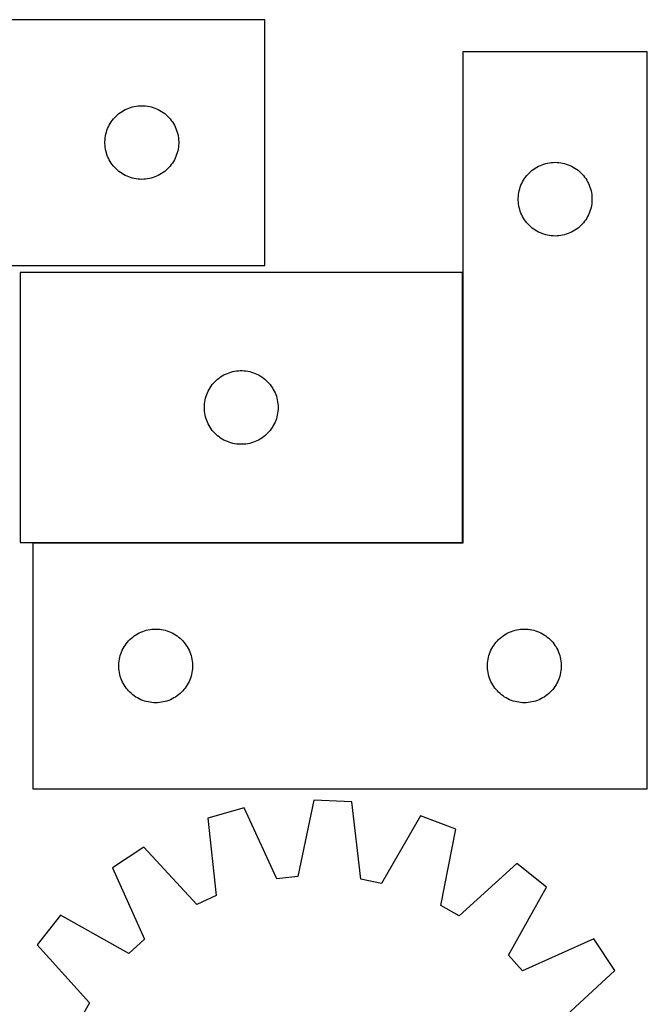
# Model space of a CAD drawing. Header units: millimetres. Extents: x 7 to 1493, y 7 to 2993.
# Tile 15 of 15: x 1232 to 1487, y 2587 to 2988. Entities that reach past the tile are written whole.
import ezdxf

# ---------------------------------------------------------------- set-up
doc = ezdxf.new("R2010")
doc.units = ezdxf.units.MM
doc.layers.add('COMMON', color=5, linetype='CONTINUOUS', true_color=0x0000ff)
doc.layers.add('CUT', color=7, linetype='CONTINUOUS', true_color=0x000000)

msp = doc.modelspace()

# ---------------------------------------------------------------- linework, layer by layer
at = {"layer": 'COMMON'}
for p, q in [((1412.250418, 2775.213492), (1412.250418, 2885.213492)), ((1237.350418, 2775.113491), (1412.150417, 2775.113491))]:
    msp.add_line(p, q, dxfattribs=at)
at = {"layer": 'CUT'}
for p, q in [((1331.707956, 2988.078912), (1081.707956, 2988.078912)), ((1331.707956, 2888.078912), (1331.707956, 2988.078912)), ((1487.350418, 2975.013491), (1412.350418, 2975.013491)), ((1412.350418, 2975.013491), (1412.350418, 2775.013491)), ((1487.350418, 2675.013491), (1487.350418, 2975.013491)), ((1272.398814, 2949.840709), (1273.01664, 2950.304337)), ((1273.01664, 2950.304337), (1273.657513, 2950.735546)), ((1273.657513, 2950.735546), (1274.319735, 2951.133191)), ((1274.319735, 2951.133191), (1275.001549, 2951.496219)), ((1275.001549, 2951.496219), (1275.701147, 2951.823666)), ((1275.701147, 2951.823666), (1276.416675, 2952.114665)), ((1276.416675, 2952.114665), (1277.146234, 2952.368443)), ((1277.146234, 2952.368443), (1277.887889, 2952.584328)), ((1277.887889, 2952.584328), (1278.639675, 2952.761748)), ((1278.639675, 2952.761748), (1279.399597, 2952.900231)), ((1279.399597, 2952.900231), (1280.165641, 2952.999411)), ((1280.165641, 2952.999411), (1280.935775, 2953.059024)), ((1280.935775, 2953.059024), (1281.707956, 2953.078912)), ((1281.707956, 2953.078912), (1282.480137, 2953.059024)), ((1282.480137, 2953.059024), (1283.250271, 2952.999411)), ((1283.250271, 2952.999411), (1284.016315, 2952.900231)), ((1284.016315, 2952.900231), (1284.776237, 2952.761748)), ((1284.776237, 2952.761748), (1285.528023, 2952.584328)), ((1285.528023, 2952.584328), (1286.269678, 2952.368443)), ((1286.269678, 2952.368443), (1286.999237, 2952.114665)), ((1286.999237, 2952.114665), (1287.714765, 2951.823666)), ((1287.714765, 2951.823666), (1288.414363, 2951.496219)), ((1288.414363, 2951.496219), (1289.096177, 2951.133191)), ((1289.096177, 2951.133191), (1289.758399, 2950.735546)), ((1289.758399, 2950.735546), (1290.399272, 2950.304337)), ((1290.399272, 2950.304337), (1291.017098, 2949.840709)), ((1268.848237, 2945.800804), (1269.262801, 2946.452568)), ((1269.262801, 2946.452568), (1269.710367, 2947.082127)), ((1269.710367, 2947.082127), (1270.189749, 2947.68781)), ((1270.189749, 2947.68781), (1270.699676, 2948.268012)), ((1270.699676, 2948.268012), (1271.238794, 2948.821195)), ((1271.238794, 2948.821195), (1271.805674, 2949.345891)), ((1271.805674, 2949.345891), (1272.398814, 2949.840709)), ((1291.017098, 2949.840709), (1291.610238, 2949.345891)), ((1291.610238, 2949.345891), (1292.177118, 2948.821195)), ((1292.177118, 2948.821195), (1292.716236, 2948.268012)), ((1292.716236, 2948.268012), (1293.226163, 2947.68781)), ((1293.226163, 2947.68781), (1293.705545, 2947.082127)), ((1293.705545, 2947.082127), (1294.153111, 2946.452568)), ((1294.153111, 2946.452568), (1294.567675, 2945.800804)), ((1267.10899, 2941.524229), (1267.305708, 2942.271197)), ((1267.305708, 2942.271197), (1267.540618, 2943.007048)), ((1267.540618, 2943.007048), (1267.813096, 2943.729831)), ((1267.813096, 2943.729831), (1268.122422, 2944.437628)), ((1268.122422, 2944.437628), (1268.467774, 2945.128564)), ((1268.467774, 2945.128564), (1268.848237, 2945.800804)), ((1294.567675, 2945.800804), (1294.948138, 2945.128564)), ((1294.948138, 2945.128564), (1295.29349, 2944.437628)), ((1295.29349, 2944.437628), (1295.602816, 2943.729831)), ((1295.602816, 2943.729831), (1295.875294, 2943.007048)), ((1295.875294, 2943.007048), (1296.110204, 2942.271197)), ((1296.110204, 2942.271197), (1296.306922, 2941.524229)), ((1266.712929, 2938.465131), (1266.752693, 2939.236544)), ((1266.712929, 2937.692694), (1266.712929, 2938.465131)), ((1266.752693, 2939.236544), (1266.832116, 2940.004888)), ((1266.832116, 2940.004888), (1266.950987, 2940.768124)), ((1266.950987, 2940.768124), (1267.10899, 2941.524229)), ((1296.306922, 2941.524229), (1296.464925, 2940.768124)), ((1296.464925, 2940.768124), (1296.583796, 2940.004888)), ((1296.583796, 2940.004888), (1296.663219, 2939.236544)), ((1296.663219, 2939.236544), (1296.702983, 2938.465131)), ((1296.702983, 2938.465131), (1296.702983, 2937.692694)), ((1266.752693, 2936.92128), (1266.712929, 2937.692694)), ((1266.832116, 2936.152937), (1266.752693, 2936.92128)), ((1266.950987, 2935.389701), (1266.832116, 2936.152937)), ((1267.10899, 2934.633596), (1266.950987, 2935.389701)), ((1267.305708, 2933.886628), (1267.10899, 2934.633596)), ((1296.306922, 2934.633596), (1296.110204, 2933.886628)), ((1296.464925, 2935.389701), (1296.306922, 2934.633596)), ((1296.583796, 2936.152937), (1296.464925, 2935.389701)), ((1296.663219, 2936.92128), (1296.583796, 2936.152937)), ((1296.702983, 2937.692694), (1296.663219, 2936.92128)), ((1267.540618, 2933.150777), (1267.305708, 2933.886628)), ((1267.813096, 2932.427994), (1267.540618, 2933.150777)), ((1268.122422, 2931.720197), (1267.813096, 2932.427994)), ((1268.467774, 2931.029261), (1268.122422, 2931.720197)), ((1268.848237, 2930.35702), (1268.467774, 2931.029261)), ((1269.262801, 2929.705257), (1268.848237, 2930.35702)), ((1294.567675, 2930.35702), (1294.153111, 2929.705257)), ((1294.948138, 2931.029261), (1294.567675, 2930.35702)), ((1295.29349, 2931.720197), (1294.948138, 2931.029261)), ((1295.602816, 2932.427994), (1295.29349, 2931.720197)), ((1295.875294, 2933.150777), (1295.602816, 2932.427994)), ((1296.110204, 2933.886628), (1295.875294, 2933.150777)), ((1448.308103, 2929.933989), (1449.078236, 2929.993602)), ((1449.078236, 2929.993602), (1449.850418, 2930.013491)), ((1449.850418, 2930.013491), (1450.622599, 2929.993602)), ((1450.622599, 2929.993602), (1451.392733, 2929.933989)), ((1269.710367, 2929.075698), (1269.262801, 2929.705257)), ((1270.189749, 2928.470015), (1269.710367, 2929.075698)), ((1270.699676, 2927.889812), (1270.189749, 2928.470015)), ((1271.238794, 2927.33663), (1270.699676, 2927.889812)), ((1271.805674, 2926.811933), (1271.238794, 2927.33663)), ((1272.398814, 2926.317115), (1271.805674, 2926.811933)), ((1273.01664, 2925.853487), (1272.398814, 2926.317115)), ((1291.017098, 2926.317115), (1290.399272, 2925.853487)), ((1291.610238, 2926.811933), (1291.017098, 2926.317115)), ((1292.177118, 2927.33663), (1291.610238, 2926.811933)), ((1292.716236, 2927.889812), (1292.177118, 2927.33663)), ((1293.226163, 2928.470015), (1292.716236, 2927.889812)), ((1293.705545, 2929.075698), (1293.226163, 2928.470015)), ((1294.153111, 2929.705257), (1293.705545, 2929.075698)), ((1439.381255, 2925.755774), (1439.948136, 2926.28047)), ((1439.948136, 2926.28047), (1440.541276, 2926.775288)), ((1440.541276, 2926.775288), (1441.159101, 2927.238916)), ((1441.159101, 2927.238916), (1441.799975, 2927.670124)), ((1441.799975, 2927.670124), (1442.462197, 2928.067769)), ((1442.462197, 2928.067769), (1443.144011, 2928.430797)), ((1443.144011, 2928.430797), (1443.843609, 2928.758244)), ((1443.843609, 2928.758244), (1444.559136, 2929.049243)), ((1444.559136, 2929.049243), (1445.288695, 2929.303021)), ((1445.288695, 2929.303021), (1446.030351, 2929.518907)), ((1446.030351, 2929.518907), (1446.782137, 2929.696326)), ((1446.782137, 2929.696326), (1447.542059, 2929.834809)), ((1447.542059, 2929.834809), (1448.308103, 2929.933989)), ((1451.392733, 2929.933989), (1452.158776, 2929.834809)), ((1452.158776, 2929.834809), (1452.918699, 2929.696326)), ((1452.918699, 2929.696326), (1453.670485, 2929.518907)), ((1453.670485, 2929.518907), (1454.41214, 2929.303021)), ((1454.41214, 2929.303021), (1455.141699, 2929.049243)), ((1455.141699, 2929.049243), (1455.857226, 2928.758244)), ((1455.857226, 2928.758244), (1456.556825, 2928.430797)), ((1456.556825, 2928.430797), (1457.238639, 2928.067769)), ((1457.238639, 2928.067769), (1457.900861, 2927.670124)), ((1457.900861, 2927.670124), (1458.541734, 2927.238916)), ((1458.541734, 2927.238916), (1459.15956, 2926.775288)), ((1459.15956, 2926.775288), (1459.7527, 2926.28047)), ((1459.7527, 2926.28047), (1460.31958, 2925.755774)), ((1273.657513, 2925.422279), (1273.01664, 2925.853487)), ((1274.319735, 2925.024634), (1273.657513, 2925.422279)), ((1275.001549, 2924.661606), (1274.319735, 2925.024634)), ((1275.701147, 2924.334159), (1275.001549, 2924.661606)), ((1276.416675, 2924.04316), (1275.701147, 2924.334159)), ((1277.146234, 2923.789382), (1276.416675, 2924.04316)), ((1277.887889, 2923.573497), (1277.146234, 2923.789382)), ((1278.639675, 2923.396077), (1277.887889, 2923.573497)), ((1279.399597, 2923.257594), (1278.639675, 2923.396077)), ((1280.165641, 2923.158414), (1279.399597, 2923.257594)), ((1280.935775, 2923.098801), (1280.165641, 2923.158414)), ((1281.707956, 2923.078912), (1280.935775, 2923.098801)), ((1282.480137, 2923.098801), (1281.707956, 2923.078912)), ((1283.250271, 2923.158414), (1282.480137, 2923.098801)), ((1284.016315, 2923.257594), (1283.250271, 2923.158414)), ((1284.776237, 2923.396077), (1284.016315, 2923.257594)), ((1285.528023, 2923.573497), (1284.776237, 2923.396077)), ((1286.269678, 2923.789382), (1285.528023, 2923.573497)), ((1286.999237, 2924.04316), (1286.269678, 2923.789382)), ((1287.714765, 2924.334159), (1286.999237, 2924.04316)), ((1288.414363, 2924.661606), (1287.714765, 2924.334159)), ((1289.096177, 2925.024634), (1288.414363, 2924.661606)), ((1289.758399, 2925.422279), (1289.096177, 2925.024634)), ((1290.399272, 2925.853487), (1289.758399, 2925.422279)), ((1436.264884, 2921.372207), (1436.610236, 2922.063142)), ((1436.610236, 2922.063142), (1436.990698, 2922.735383)), ((1436.990698, 2922.735383), (1437.405263, 2923.387147)), ((1437.405263, 2923.387147), (1437.852829, 2924.016705)), ((1437.852829, 2924.016705), (1438.332211, 2924.622388)), ((1438.332211, 2924.622388), (1438.842137, 2925.202591)), ((1438.842137, 2925.202591), (1439.381255, 2925.755774)), ((1460.31958, 2925.755774), (1460.858698, 2925.202591)), ((1460.858698, 2925.202591), (1461.368624, 2924.622388)), ((1461.368624, 2924.622388), (1461.848006, 2924.016705)), ((1461.848006, 2924.016705), (1462.295573, 2923.387147)), ((1462.295573, 2923.387147), (1462.710137, 2922.735383)), ((1462.710137, 2922.735383), (1463.0906, 2922.063142)), ((1463.0906, 2922.063142), (1463.435952, 2921.372207)), ((1435.093448, 2917.702702), (1435.251452, 2918.458807)), ((1435.251452, 2918.458807), (1435.44817, 2919.205775)), ((1435.44817, 2919.205775), (1435.683079, 2919.941626)), ((1435.683079, 2919.941626), (1435.955558, 2920.664409)), ((1435.955558, 2920.664409), (1436.264884, 2921.372207)), ((1463.435952, 2921.372207), (1463.745277, 2920.664409)), ((1463.745277, 2920.664409), (1464.017756, 2919.941626)), ((1464.017756, 2919.941626), (1464.252666, 2919.205775)), ((1464.252666, 2919.205775), (1464.449383, 2918.458807)), ((1464.449383, 2918.458807), (1464.607387, 2917.702702)), ((1434.855391, 2915.399709), (1434.895155, 2916.171123)), ((1434.855391, 2914.627272), (1434.855391, 2915.399709)), ((1434.895155, 2913.855859), (1434.855391, 2914.627272)), ((1434.895155, 2916.171123), (1434.974578, 2916.939466)), ((1434.974578, 2916.939466), (1435.093448, 2917.702702)), ((1464.607387, 2917.702702), (1464.726258, 2916.939466)), ((1464.726258, 2916.939466), (1464.805681, 2916.171123)), ((1464.805681, 2916.171123), (1464.845445, 2915.399709)), ((1464.845445, 2914.627272), (1464.805681, 2913.855859)), ((1464.845445, 2915.399709), (1464.845445, 2914.627272)), ((1434.974578, 2913.087515), (1434.895155, 2913.855859)), ((1435.093448, 2912.324279), (1434.974578, 2913.087515)), ((1435.251452, 2911.568175), (1435.093448, 2912.324279)), ((1435.44817, 2910.821206), (1435.251452, 2911.568175)), ((1435.683079, 2910.085355), (1435.44817, 2910.821206)), ((1435.955558, 2909.362572), (1435.683079, 2910.085355)), ((1464.017756, 2910.085355), (1463.745277, 2909.362572)), ((1464.252666, 2910.821206), (1464.017756, 2910.085355)), ((1464.449383, 2911.568175), (1464.252666, 2910.821206)), ((1464.607387, 2912.324279), (1464.449383, 2911.568175)), ((1464.726258, 2913.087515), (1464.607387, 2912.324279)), ((1464.805681, 2913.855859), (1464.726258, 2913.087515)), ((1436.264884, 2908.654775), (1435.955558, 2909.362572)), ((1436.610236, 2907.96384), (1436.264884, 2908.654775)), ((1436.990698, 2907.291599), (1436.610236, 2907.96384)), ((1437.405263, 2906.639835), (1436.990698, 2907.291599)), ((1437.852829, 2906.010277), (1437.405263, 2906.639835)), ((1438.332211, 2905.404593), (1437.852829, 2906.010277)), ((1461.848006, 2906.010277), (1461.368624, 2905.404593)), ((1462.295573, 2906.639835), (1461.848006, 2906.010277)), ((1462.710137, 2907.291599), (1462.295573, 2906.639835)), ((1463.0906, 2907.96384), (1462.710137, 2907.291599)), ((1463.435952, 2908.654775), (1463.0906, 2907.96384)), ((1463.745277, 2909.362572), (1463.435952, 2908.654775)), ((1438.842137, 2904.824391), (1438.332211, 2905.404593)), ((1439.381255, 2904.271208), (1438.842137, 2904.824391)), ((1439.948136, 2903.746512), (1439.381255, 2904.271208)), ((1440.541276, 2903.251694), (1439.948136, 2903.746512)), ((1441.159101, 2902.788066), (1440.541276, 2903.251694)), ((1441.799975, 2902.356857), (1441.159101, 2902.788066)), ((1442.462197, 2901.959212), (1441.799975, 2902.356857)), ((1443.144011, 2901.596185), (1442.462197, 2901.959212)), ((1457.238639, 2901.959212), (1456.556825, 2901.596185)), ((1457.900861, 2902.356857), (1457.238639, 2901.959212)), ((1458.541734, 2902.788066), (1457.900861, 2902.356857)), ((1459.15956, 2903.251694), (1458.541734, 2902.788066)), ((1459.7527, 2903.746512), (1459.15956, 2903.251694)), ((1460.31958, 2904.271208), (1459.7527, 2903.746512)), ((1460.858698, 2904.824391), (1460.31958, 2904.271208)), ((1461.368624, 2905.404593), (1460.858698, 2904.824391)), ((1443.843609, 2901.268737), (1443.144011, 2901.596185)), ((1444.559136, 2900.977738), (1443.843609, 2901.268737)), ((1445.288695, 2900.72396), (1444.559136, 2900.977738)), ((1446.030351, 2900.508075), (1445.288695, 2900.72396)), ((1446.782137, 2900.330655), (1446.030351, 2900.508075)), ((1447.542059, 2900.192172), (1446.782137, 2900.330655)), ((1448.308103, 2900.092993), (1447.542059, 2900.192172)), ((1449.078236, 2900.033379), (1448.308103, 2900.092993)), ((1449.850418, 2900.013491), (1449.078236, 2900.033379)), ((1450.622599, 2900.033379), (1449.850418, 2900.013491)), ((1451.392733, 2900.092993), (1450.622599, 2900.033379)), ((1452.158776, 2900.192172), (1451.392733, 2900.092993)), ((1452.918699, 2900.330655), (1452.158776, 2900.192172)), ((1453.670485, 2900.508075), (1452.918699, 2900.330655)), ((1454.41214, 2900.72396), (1453.670485, 2900.508075)), ((1455.141699, 2900.977738), (1454.41214, 2900.72396)), ((1455.857226, 2901.268737), (1455.141699, 2900.977738)), ((1456.556825, 2901.596185), (1455.857226, 2901.268737)), ((1156.707956, 2888.078912), (1331.707956, 2888.078912)), ((1412.150417, 2885.213492), (1232.150417, 2885.213492)), ((1232.150417, 2885.213492), (1232.150417, 2775.213492)), ((1412.150417, 2775.213492), (1412.150417, 2885.213492)), ((1312.541519, 2841.731698), (1313.147203, 2842.21108)), ((1313.147203, 2842.21108), (1313.776761, 2842.658647)), ((1313.776761, 2842.658647), (1314.428525, 2843.073211)), ((1314.428525, 2843.073211), (1315.100766, 2843.453674)), ((1315.100766, 2843.453674), (1315.791701, 2843.799026)), ((1315.791701, 2843.799026), (1316.499498, 2844.108351)), ((1316.499498, 2844.108351), (1317.222281, 2844.38083)), ((1317.222281, 2844.38083), (1317.958132, 2844.61574)), ((1317.958132, 2844.61574), (1318.705101, 2844.812457)), ((1318.705101, 2844.812457), (1319.461205, 2844.970461)), ((1319.461205, 2844.970461), (1320.224441, 2845.089332)), ((1320.224441, 2845.089332), (1320.992785, 2845.168755)), ((1320.992785, 2845.168755), (1321.764198, 2845.208519)), ((1321.764198, 2845.208519), (1322.536635, 2845.208519)), ((1322.536635, 2845.208519), (1323.308049, 2845.168755)), ((1323.308049, 2845.168755), (1324.076392, 2845.089332)), ((1324.076392, 2845.089332), (1324.839628, 2844.970461)), ((1324.839628, 2844.970461), (1325.595733, 2844.812457)), ((1325.595733, 2844.812457), (1326.342701, 2844.61574)), ((1326.342701, 2844.61574), (1327.078552, 2844.38083)), ((1327.078552, 2844.38083), (1327.801335, 2844.108351)), ((1327.801335, 2844.108351), (1328.509133, 2843.799026)), ((1328.509133, 2843.799026), (1329.200068, 2843.453674)), ((1329.200068, 2843.453674), (1329.872309, 2843.073211)), ((1329.872309, 2843.073211), (1330.524073, 2842.658647)), ((1330.524073, 2842.658647), (1331.153631, 2842.21108)), ((1331.153631, 2842.21108), (1331.759314, 2841.731698)), ((1309.096138, 2837.601713), (1309.493783, 2838.263935)), ((1309.493783, 2838.263935), (1309.924992, 2838.904808)), ((1309.924992, 2838.904808), (1310.38862, 2839.522634)), ((1310.38862, 2839.522634), (1310.883438, 2840.115774)), ((1310.883438, 2840.115774), (1311.408134, 2840.682654)), ((1311.408134, 2840.682654), (1311.961317, 2841.221772)), ((1311.961317, 2841.221772), (1312.541519, 2841.731698)), ((1331.759314, 2841.731698), (1332.339517, 2841.221772)), ((1332.339517, 2841.221772), (1332.8927, 2840.682654)), ((1332.8927, 2840.682654), (1333.417396, 2840.115774)), ((1333.417396, 2840.115774), (1333.912214, 2839.522634)), ((1333.912214, 2839.522634), (1334.375842, 2838.904808)), ((1334.375842, 2838.904808), (1334.80705, 2838.263935)), ((1334.80705, 2838.263935), (1335.204695, 2837.601713)), ((1307.467581, 2833.281773), (1307.645001, 2834.033559)), ((1307.645001, 2834.033559), (1307.860886, 2834.775214)), ((1307.860886, 2834.775214), (1308.114664, 2835.504773)), ((1308.114664, 2835.504773), (1308.405663, 2836.2203)), ((1308.405663, 2836.2203), (1308.733111, 2836.919899)), ((1308.733111, 2836.919899), (1309.096138, 2837.601713)), ((1335.204695, 2837.601713), (1335.567723, 2836.919899)), ((1335.567723, 2836.919899), (1335.89517, 2836.2203)), ((1335.89517, 2836.2203), (1336.186169, 2835.504773)), ((1336.186169, 2835.504773), (1336.439947, 2834.775214)), ((1336.439947, 2834.775214), (1336.655833, 2834.033559)), ((1336.655833, 2834.033559), (1336.833252, 2833.281773)), ((1307.150417, 2830.213492), (1307.170305, 2830.985673)), ((1307.170305, 2829.44131), (1307.150417, 2830.213492)), ((1307.170305, 2830.985673), (1307.229919, 2831.755807)), ((1307.229919, 2831.755807), (1307.329098, 2832.52185)), ((1307.329098, 2832.52185), (1307.467581, 2833.281773)), ((1336.833252, 2833.281773), (1336.971735, 2832.52185)), ((1336.971735, 2832.52185), (1337.070915, 2831.755807)), ((1337.070915, 2831.755807), (1337.130528, 2830.985673)), ((1337.130528, 2830.985673), (1337.150417, 2830.213492)), ((1337.150417, 2830.213492), (1337.130528, 2829.44131)), ((1307.229919, 2828.671177), (1307.170305, 2829.44131)), ((1307.329098, 2827.905133), (1307.229919, 2828.671177)), ((1307.467581, 2827.145211), (1307.329098, 2827.905133)), ((1307.645001, 2826.393425), (1307.467581, 2827.145211)), ((1307.860886, 2825.651769), (1307.645001, 2826.393425)), ((1336.655833, 2826.393425), (1336.439947, 2825.651769)), ((1336.833252, 2827.145211), (1336.655833, 2826.393425)), ((1336.971735, 2827.905133), (1336.833252, 2827.145211)), ((1337.070915, 2828.671177), (1336.971735, 2827.905133)), ((1337.130528, 2829.44131), (1337.070915, 2828.671177)), ((1308.114664, 2824.92221), (1307.860886, 2825.651769)), ((1308.405663, 2824.206683), (1308.114664, 2824.92221)), ((1308.733111, 2823.507085), (1308.405663, 2824.206683)), ((1309.096138, 2822.825271), (1308.733111, 2823.507085)), ((1309.493783, 2822.163049), (1309.096138, 2822.825271)), ((1309.924992, 2821.522175), (1309.493783, 2822.163049)), ((1334.80705, 2822.163049), (1334.375842, 2821.522175)), ((1335.204695, 2822.825271), (1334.80705, 2822.163049)), ((1335.567723, 2823.507085), (1335.204695, 2822.825271)), ((1335.89517, 2824.206683), (1335.567723, 2823.507085)), ((1336.186169, 2824.92221), (1335.89517, 2824.206683)), ((1336.439947, 2825.651769), (1336.186169, 2824.92221)), ((1310.38862, 2820.90435), (1309.924992, 2821.522175)), ((1310.883438, 2820.31121), (1310.38862, 2820.90435)), ((1311.408134, 2819.744329), (1310.883438, 2820.31121)), ((1311.961317, 2819.205211), (1311.408134, 2819.744329)), ((1312.541519, 2818.695285), (1311.961317, 2819.205211)), ((1313.147203, 2818.215903), (1312.541519, 2818.695285)), ((1313.776761, 2817.768337), (1313.147203, 2818.215903)), ((1314.428525, 2817.353772), (1313.776761, 2817.768337)), ((1330.524073, 2817.768337), (1329.872309, 2817.353772)), ((1331.153631, 2818.215903), (1330.524073, 2817.768337)), ((1331.759314, 2818.695285), (1331.153631, 2818.215903)), ((1332.339517, 2819.205211), (1331.759314, 2818.695285)), ((1332.8927, 2819.744329), (1332.339517, 2819.205211)), ((1333.417396, 2820.31121), (1332.8927, 2819.744329)), ((1333.912214, 2820.90435), (1333.417396, 2820.31121)), ((1334.375842, 2821.522175), (1333.912214, 2820.90435)), ((1315.100766, 2816.97331), (1314.428525, 2817.353772)), ((1315.791701, 2816.627958), (1315.100766, 2816.97331)), ((1316.499498, 2816.318632), (1315.791701, 2816.627958)), ((1317.222281, 2816.046153), (1316.499498, 2816.318632)), ((1317.958132, 2815.811244), (1317.222281, 2816.046153)), ((1318.705101, 2815.614526), (1317.958132, 2815.811244)), ((1319.461205, 2815.456522), (1318.705101, 2815.614526)), ((1320.224441, 2815.337652), (1319.461205, 2815.456522)), ((1320.992785, 2815.258229), (1320.224441, 2815.337652)), ((1321.764198, 2815.218465), (1320.992785, 2815.258229)), ((1322.536635, 2815.218465), (1321.764198, 2815.218465)), ((1323.308049, 2815.258229), (1322.536635, 2815.218465)), ((1324.076392, 2815.337652), (1323.308049, 2815.258229)), ((1324.839628, 2815.456522), (1324.076392, 2815.337652)), ((1325.595733, 2815.614526), (1324.839628, 2815.456522)), ((1326.342701, 2815.811244), (1325.595733, 2815.614526)), ((1327.078552, 2816.046153), (1326.342701, 2815.811244)), ((1327.801335, 2816.318632), (1327.078552, 2816.046153)), ((1328.509133, 2816.627958), (1327.801335, 2816.318632)), ((1329.200068, 2816.97331), (1328.509133, 2816.627958)), ((1329.872309, 2817.353772), (1329.200068, 2816.97331)), ((1232.150417, 2775.213492), (1412.150417, 2775.213492)), ((1412.350418, 2775.013491), (1237.350418, 2775.013491)), ((1237.350418, 2775.013491), (1237.350418, 2675.013491)), ((1278.659101, 2737.238916), (1279.299975, 2737.670124)), ((1279.299975, 2737.670124), (1279.962197, 2738.067769)), ((1279.962197, 2738.067769), (1280.644011, 2738.430797)), ((1280.644011, 2738.430797), (1281.343609, 2738.758244)), ((1281.343609, 2738.758244), (1282.059136, 2739.049243)), ((1282.059136, 2739.049243), (1282.788695, 2739.303021)), ((1282.788695, 2739.303021), (1283.530351, 2739.518907)), ((1283.530351, 2739.518907), (1284.282137, 2739.696326)), ((1284.282137, 2739.696326), (1285.042059, 2739.834809)), ((1285.042059, 2739.834809), (1285.808103, 2739.933989)), ((1285.808103, 2739.933989), (1286.578236, 2739.993602)), ((1286.578236, 2739.993602), (1287.350418, 2740.013491)), ((1287.350418, 2740.013491), (1288.122599, 2739.993602)), ((1288.122599, 2739.993602), (1288.892733, 2739.933989)), ((1288.892733, 2739.933989), (1289.658776, 2739.834809)), ((1289.658776, 2739.834809), (1290.418699, 2739.696326)), ((1290.418699, 2739.696326), (1291.170485, 2739.518907)), ((1291.170485, 2739.518907), (1291.91214, 2739.303021)), ((1291.91214, 2739.303021), (1292.641699, 2739.049243)), ((1292.641699, 2739.049243), (1293.357226, 2738.758244)), ((1293.357226, 2738.758244), (1294.056825, 2738.430797)), ((1294.056825, 2738.430797), (1294.738639, 2738.067769)), ((1294.738639, 2738.067769), (1295.400861, 2737.670124)), ((1295.400861, 2737.670124), (1296.041734, 2737.238916)), ((1428.659101, 2737.238916), (1429.299975, 2737.670124)), ((1429.299975, 2737.670124), (1429.962197, 2738.067769)), ((1429.962197, 2738.067769), (1430.644011, 2738.430797)), ((1430.644011, 2738.430797), (1431.343609, 2738.758244)), ((1431.343609, 2738.758244), (1432.059136, 2739.049243)), ((1432.059136, 2739.049243), (1432.788695, 2739.303021)), ((1432.788695, 2739.303021), (1433.530351, 2739.518907)), ((1433.530351, 2739.518907), (1434.282137, 2739.696326)), ((1434.282137, 2739.696326), (1435.042059, 2739.834809)), ((1435.042059, 2739.834809), (1435.808103, 2739.933989)), ((1435.808103, 2739.933989), (1436.578236, 2739.993602)), ((1436.578236, 2739.993602), (1437.350418, 2740.013491)), ((1437.350418, 2740.013491), (1438.122599, 2739.993602)), ((1438.122599, 2739.993602), (1438.892733, 2739.933989)), ((1438.892733, 2739.933989), (1439.658776, 2739.834809)), ((1439.658776, 2739.834809), (1440.418699, 2739.696326)), ((1440.418699, 2739.696326), (1441.170485, 2739.518907)), ((1441.170485, 2739.518907), (1441.91214, 2739.303021)), ((1441.91214, 2739.303021), (1442.641699, 2739.049243)), ((1442.641699, 2739.049243), (1443.357226, 2738.758244)), ((1443.357226, 2738.758244), (1444.056825, 2738.430797)), ((1444.056825, 2738.430797), (1444.738639, 2738.067769)), ((1444.738639, 2738.067769), (1445.400861, 2737.670124)), ((1445.400861, 2737.670124), (1446.041734, 2737.238916)), ((1274.905263, 2733.387147), (1275.352829, 2734.016705)), ((1275.352829, 2734.016705), (1275.832211, 2734.622388)), ((1275.832211, 2734.622388), (1276.342137, 2735.202591)), ((1276.342137, 2735.202591), (1276.881255, 2735.755774)), ((1276.881255, 2735.755774), (1277.448136, 2736.28047)), ((1277.448136, 2736.28047), (1278.041276, 2736.775288)), ((1278.041276, 2736.775288), (1278.659101, 2737.238916)), ((1296.041734, 2737.238916), (1296.65956, 2736.775288)), ((1296.65956, 2736.775288), (1297.2527, 2736.28047)), ((1297.2527, 2736.28047), (1297.81958, 2735.755774)), ((1297.81958, 2735.755774), (1298.358698, 2735.202591)), ((1298.358698, 2735.202591), (1298.868624, 2734.622388)), ((1298.868624, 2734.622388), (1299.348006, 2734.016705)), ((1299.348006, 2734.016705), (1299.795573, 2733.387147)), ((1424.905263, 2733.387147), (1425.352829, 2734.016705)), ((1425.352829, 2734.016705), (1425.832211, 2734.622388)), ((1425.832211, 2734.622388), (1426.342137, 2735.202591)), ((1426.342137, 2735.202591), (1426.881255, 2735.755774)), ((1426.881255, 2735.755774), (1427.448136, 2736.28047)), ((1427.448136, 2736.28047), (1428.041276, 2736.775288)), ((1428.041276, 2736.775288), (1428.659101, 2737.238916)), ((1446.041734, 2737.238916), (1446.65956, 2736.775288)), ((1446.65956, 2736.775288), (1447.2527, 2736.28047)), ((1447.2527, 2736.28047), (1447.81958, 2735.755774)), ((1447.81958, 2735.755774), (1448.358698, 2735.202591)), ((1448.358698, 2735.202591), (1448.868624, 2734.622388)), ((1448.868624, 2734.622388), (1449.348006, 2734.016705)), ((1449.348006, 2734.016705), (1449.795573, 2733.387147)), ((1272.94817, 2729.205775), (1273.183079, 2729.941626)), ((1273.183079, 2729.941626), (1273.455558, 2730.664409)), ((1273.455558, 2730.664409), (1273.764884, 2731.372207)), ((1273.764884, 2731.372207), (1274.110236, 2732.063142)), ((1274.110236, 2732.063142), (1274.490698, 2732.735383)), ((1274.490698, 2732.735383), (1274.905263, 2733.387147)), ((1299.795573, 2733.387147), (1300.210137, 2732.735383)), ((1300.210137, 2732.735383), (1300.5906, 2732.063142)), ((1300.5906, 2732.063142), (1300.935952, 2731.372207)), ((1300.935952, 2731.372207), (1301.245277, 2730.664409)), ((1301.245277, 2730.664409), (1301.517756, 2729.941626)), ((1301.517756, 2729.941626), (1301.752666, 2729.205775)), ((1422.94817, 2729.205775), (1423.183079, 2729.941626)), ((1423.183079, 2729.941626), (1423.455558, 2730.664409)), ((1423.455558, 2730.664409), (1423.764884, 2731.372207)), ((1423.764884, 2731.372207), (1424.110236, 2732.063142)), ((1424.110236, 2732.063142), (1424.490698, 2732.735383)), ((1424.490698, 2732.735383), (1424.905263, 2733.387147)), ((1449.795573, 2733.387147), (1450.210137, 2732.735383)), ((1450.210137, 2732.735383), (1450.5906, 2732.063142)), ((1450.5906, 2732.063142), (1450.935952, 2731.372207)), ((1450.935952, 2731.372207), (1451.245277, 2730.664409)), ((1451.245277, 2730.664409), (1451.517756, 2729.941626)), ((1451.517756, 2729.941626), (1451.752666, 2729.205775)), ((1272.355391, 2725.399709), (1272.395155, 2726.171123)), ((1272.395155, 2726.171123), (1272.474578, 2726.939466)), ((1272.474578, 2726.939466), (1272.593448, 2727.702702)), ((1272.593448, 2727.702702), (1272.751452, 2728.458807)), ((1272.751452, 2728.458807), (1272.94817, 2729.205775)), ((1301.752666, 2729.205775), (1301.949383, 2728.458807)), ((1301.949383, 2728.458807), (1302.107387, 2727.702702)), ((1302.107387, 2727.702702), (1302.226258, 2726.939466)), ((1302.226258, 2726.939466), (1302.305681, 2726.171123)), ((1302.305681, 2726.171123), (1302.345445, 2725.399709)), ((1422.355391, 2725.399709), (1422.395155, 2726.171123)), ((1422.395155, 2726.171123), (1422.474578, 2726.939466)), ((1422.474578, 2726.939466), (1422.593448, 2727.702702)), ((1422.593448, 2727.702702), (1422.751452, 2728.458807)), ((1422.751452, 2728.458807), (1422.94817, 2729.205775)), ((1451.752666, 2729.205775), (1451.949383, 2728.458807)), ((1451.949383, 2728.458807), (1452.107387, 2727.702702)), ((1452.107387, 2727.702702), (1452.226258, 2726.939466)), ((1452.226258, 2726.939466), (1452.305681, 2726.171123)), ((1452.305681, 2726.171123), (1452.345445, 2725.399709)), ((1272.355391, 2724.627272), (1272.355391, 2725.399709)), ((1272.395155, 2723.855859), (1272.355391, 2724.627272)), ((1272.474578, 2723.087515), (1272.395155, 2723.855859)), ((1272.593448, 2722.324279), (1272.474578, 2723.087515)), ((1272.751452, 2721.568175), (1272.593448, 2722.324279)), ((1272.94817, 2720.821206), (1272.751452, 2721.568175)), ((1301.949383, 2721.568175), (1301.752666, 2720.821206)), ((1302.107387, 2722.324279), (1301.949383, 2721.568175)), ((1302.226258, 2723.087515), (1302.107387, 2722.324279)), ((1302.305681, 2723.855859), (1302.226258, 2723.087515)), ((1302.345445, 2724.627272), (1302.305681, 2723.855859)), ((1302.345445, 2725.399709), (1302.345445, 2724.627272)), ((1422.355391, 2724.627272), (1422.355391, 2725.399709)), ((1422.395155, 2723.855859), (1422.355391, 2724.627272)), ((1422.474578, 2723.087515), (1422.395155, 2723.855859)), ((1422.593448, 2722.324279), (1422.474578, 2723.087515)), ((1422.751452, 2721.568175), (1422.593448, 2722.324279)), ((1422.94817, 2720.821206), (1422.751452, 2721.568175)), ((1451.949383, 2721.568175), (1451.752666, 2720.821206)), ((1452.107387, 2722.324279), (1451.949383, 2721.568175)), ((1452.226258, 2723.087515), (1452.107387, 2722.324279)), ((1452.305681, 2723.855859), (1452.226258, 2723.087515)), ((1452.345445, 2724.627272), (1452.305681, 2723.855859)), ((1452.345445, 2725.399709), (1452.345445, 2724.627272)), ((1273.183079, 2720.085355), (1272.94817, 2720.821206)), ((1273.455558, 2719.362572), (1273.183079, 2720.085355)), ((1273.764884, 2718.654775), (1273.455558, 2719.362572)), ((1274.110236, 2717.96384), (1273.764884, 2718.654775)), ((1274.490698, 2717.291599), (1274.110236, 2717.96384)), ((1300.5906, 2717.96384), (1300.210137, 2717.291599)), ((1300.935952, 2718.654775), (1300.5906, 2717.96384)), ((1301.245277, 2719.362572), (1300.935952, 2718.654775)), ((1301.517756, 2720.085355), (1301.245277, 2719.362572)), ((1301.752666, 2720.821206), (1301.517756, 2720.085355)), ((1423.183079, 2720.085355), (1422.94817, 2720.821206)), ((1423.455558, 2719.362572), (1423.183079, 2720.085355)), ((1423.764884, 2718.654775), (1423.455558, 2719.362572)), ((1424.110236, 2717.96384), (1423.764884, 2718.654775)), ((1424.490698, 2717.291599), (1424.110236, 2717.96384)), ((1450.5906, 2717.96384), (1450.210137, 2717.291599)), ((1450.935952, 2718.654775), (1450.5906, 2717.96384)), ((1451.245277, 2719.362572), (1450.935952, 2718.654775)), ((1451.517756, 2720.085355), (1451.245277, 2719.362572)), ((1451.752666, 2720.821206), (1451.517756, 2720.085355)), ((1274.905263, 2716.639835), (1274.490698, 2717.291599)), ((1275.352829, 2716.010277), (1274.905263, 2716.639835)), ((1275.832211, 2715.404593), (1275.352829, 2716.010277)), ((1276.342137, 2714.824391), (1275.832211, 2715.404593)), ((1276.881255, 2714.271208), (1276.342137, 2714.824391)), ((1277.448136, 2713.746512), (1276.881255, 2714.271208)), ((1278.041276, 2713.251694), (1277.448136, 2713.746512)), ((1297.2527, 2713.746512), (1296.65956, 2713.251694)), ((1297.81958, 2714.271208), (1297.2527, 2713.746512)), ((1298.358698, 2714.824391), (1297.81958, 2714.271208)), ((1298.868624, 2715.404593), (1298.358698, 2714.824391)), ((1299.348006, 2716.010277), (1298.868624, 2715.404593)), ((1299.795573, 2716.639835), (1299.348006, 2716.010277)), ((1300.210137, 2717.291599), (1299.795573, 2716.639835)), ((1424.905263, 2716.639835), (1424.490698, 2717.291599)), ((1425.352829, 2716.010277), (1424.905263, 2716.639835)), ((1425.832211, 2715.404593), (1425.352829, 2716.010277)), ((1426.342137, 2714.824391), (1425.832211, 2715.404593)), ((1426.881255, 2714.271208), (1426.342137, 2714.824391)), ((1427.448136, 2713.746512), (1426.881255, 2714.271208)), ((1428.041276, 2713.251694), (1427.448136, 2713.746512)), ((1447.2527, 2713.746512), (1446.65956, 2713.251694)), ((1447.81958, 2714.271208), (1447.2527, 2713.746512)), ((1448.358698, 2714.824391), (1447.81958, 2714.271208)), ((1448.868624, 2715.404593), (1448.358698, 2714.824391)), ((1449.348006, 2716.010277), (1448.868624, 2715.404593)), ((1449.795573, 2716.639835), (1449.348006, 2716.010277)), ((1450.210137, 2717.291599), (1449.795573, 2716.639835)), ((1278.659101, 2712.788066), (1278.041276, 2713.251694)), ((1279.299975, 2712.356857), (1278.659101, 2712.788066)), ((1279.962197, 2711.959212), (1279.299975, 2712.356857)), ((1280.644011, 2711.596185), (1279.962197, 2711.959212)), ((1281.343609, 2711.268737), (1280.644011, 2711.596185)), ((1282.059136, 2710.977738), (1281.343609, 2711.268737)), ((1282.788695, 2710.72396), (1282.059136, 2710.977738)), ((1283.530351, 2710.508075), (1282.788695, 2710.72396)), ((1284.282137, 2710.330655), (1283.530351, 2710.508075)), ((1285.042059, 2710.192172), (1284.282137, 2710.330655)), ((1285.808103, 2710.092993), (1285.042059, 2710.192172)), ((1286.578236, 2710.033379), (1285.808103, 2710.092993)), ((1287.350418, 2710.013491), (1286.578236, 2710.033379)), ((1288.122599, 2710.033379), (1287.350418, 2710.013491)), ((1288.892733, 2710.092993), (1288.122599, 2710.033379)), ((1289.658776, 2710.192172), (1288.892733, 2710.092993)), ((1290.418699, 2710.330655), (1289.658776, 2710.192172)), ((1291.170485, 2710.508075), (1290.418699, 2710.330655)), ((1291.91214, 2710.72396), (1291.170485, 2710.508075)), ((1292.641699, 2710.977738), (1291.91214, 2710.72396)), ((1293.357226, 2711.268737), (1292.641699, 2710.977738)), ((1294.056825, 2711.596185), (1293.357226, 2711.268737)), ((1294.738639, 2711.959212), (1294.056825, 2711.596185)), ((1295.400861, 2712.356857), (1294.738639, 2711.959212)), ((1296.041734, 2712.788066), (1295.400861, 2712.356857)), ((1296.65956, 2713.251694), (1296.041734, 2712.788066)), ((1428.659101, 2712.788066), (1428.041276, 2713.251694)), ((1429.299975, 2712.356857), (1428.659101, 2712.788066)), ((1429.962197, 2711.959212), (1429.299975, 2712.356857)), ((1430.644011, 2711.596185), (1429.962197, 2711.959212)), ((1431.343609, 2711.268737), (1430.644011, 2711.596185)), ((1432.059136, 2710.977738), (1431.343609, 2711.268737)), ((1432.788695, 2710.72396), (1432.059136, 2710.977738)), ((1433.530351, 2710.508075), (1432.788695, 2710.72396)), ((1434.282137, 2710.330655), (1433.530351, 2710.508075)), ((1435.042059, 2710.192172), (1434.282137, 2710.330655)), ((1435.808103, 2710.092993), (1435.042059, 2710.192172)), ((1436.578236, 2710.033379), (1435.808103, 2710.092993)), ((1437.350418, 2710.013491), (1436.578236, 2710.033379)), ((1438.122599, 2710.033379), (1437.350418, 2710.013491)), ((1438.892733, 2710.092993), (1438.122599, 2710.033379)), ((1439.658776, 2710.192172), (1438.892733, 2710.092993)), ((1440.418699, 2710.330655), (1439.658776, 2710.192172)), ((1441.170485, 2710.508075), (1440.418699, 2710.330655)), ((1441.91214, 2710.72396), (1441.170485, 2710.508075)), ((1442.641699, 2710.977738), (1441.91214, 2710.72396)), ((1443.357226, 2711.268737), (1442.641699, 2710.977738)), ((1444.056825, 2711.596185), (1443.357226, 2711.268737)), ((1444.738639, 2711.959212), (1444.056825, 2711.596185)), ((1445.400861, 2712.356857), (1444.738639, 2711.959212)), ((1446.041734, 2712.788066), (1445.400861, 2712.356857)), ((1446.65956, 2713.251694), (1446.041734, 2712.788066)), ((1237.350418, 2675.013491), (1487.350418, 2675.013491)), ((1351.736951, 2670.396084), (1345.214215, 2639.308648)), ((1367.10796, 2669.715903), (1351.736951, 2670.396084)), ((1370.859287, 2638.173832), (1367.10796, 2669.715903)), ((1323.379658, 2667.18209), (1308.550773, 2663.079077)), ((1336.694418, 2638.343021), (1323.379658, 2667.18209)), ((1308.550773, 2663.079077), (1311.953828, 2631.497532)), ((1395.070527, 2664.009708), (1379.26049, 2636.459436)), ((1409.479037, 2658.612915), (1395.070527, 2664.009708)), ((1403.299725, 2627.455398), (1409.479037, 2658.612915)), ((1282.574564, 2651.259501), (1269.739357, 2642.774927)), ((1304.149416, 2627.946404), (1282.574564, 2651.259501)), ((1269.739357, 2642.774927), (1282.735089, 2613.790695)), ((1434.309707, 2644.545092), (1410.759967, 2623.228796)), ((1446.345314, 2634.959963), (1434.309707, 2644.545092)), ((1345.214215, 2639.308648), (1336.694418, 2638.343021)), ((1379.26049, 2636.459436), (1370.859287, 2638.173832)), ((1430.840237, 2607.236916), (1446.345314, 2634.959963)), ((1311.953828, 2631.497532), (1304.149416, 2627.946404)), ((1410.759967, 2623.228796), (1403.299725, 2627.455398)), ((1248.686963, 2623.506752), (1239.101833, 2611.471145)), ((1276.41001, 2608.001675), (1248.686963, 2623.506752)), ((1282.735089, 2613.790695), (1276.41001, 2608.001675)), ((1465.613489, 2613.907569), (1436.629257, 2600.911837)), ((1474.098063, 2601.072362), (1465.613489, 2613.907569)), ((1239.101833, 2611.471145), (1260.418129, 2587.921405)), ((1436.629257, 2600.911837), (1430.840237, 2607.236916)), ((1450.784966, 2579.49751), (1474.098063, 2601.072362)), ((1260.418129, 2587.921405), (1256.191527, 2580.461163))]:
    msp.add_line(p, q, dxfattribs=at)

doc.saveas('drawing.dxf')
